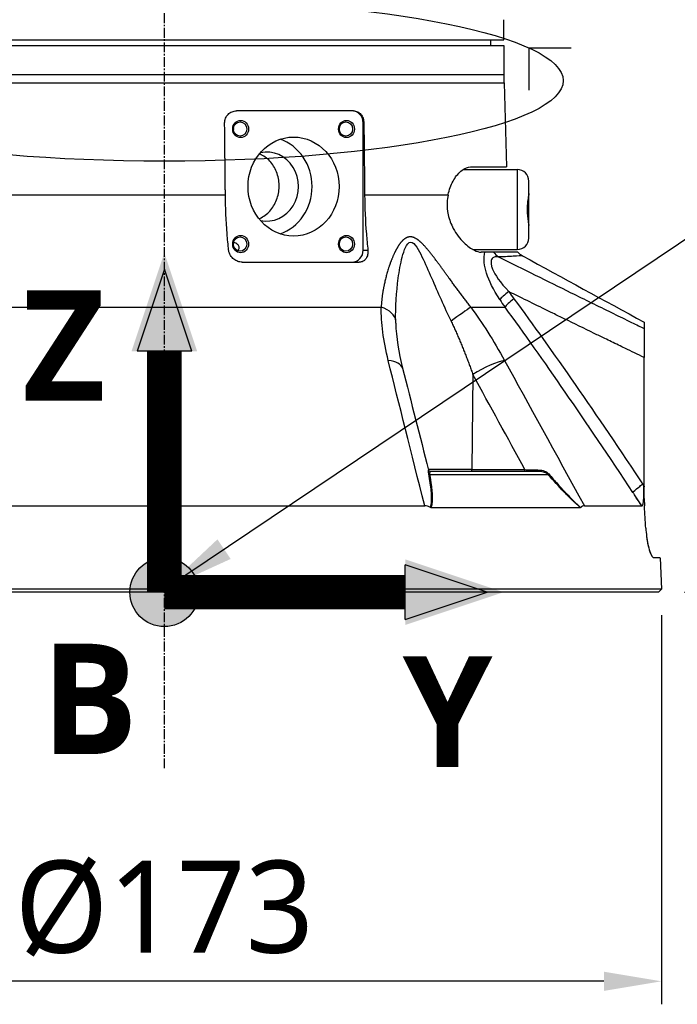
# Model space of a CAD drawing. Header units: millimetres. Extents: x 0 to 4378, y 0 to 2376.
# Tile 178 of 256: x 1620 to 1734, y 531 to 702. Entities that reach past the tile are written whole.
import ezdxf

# ---------------------------------------------------------------- set-up
doc = ezdxf.new("R2010")
doc.units = ezdxf.units.MM
doc.header["$LTSCALE"] = 0.2
doc.linetypes.add('CENTER2', pattern=[1.125, 0.75, -0.125, 0.125, -0.125])
for name, color, linetype in [('02_Center Line', 1, 'CENTER2'), ('07_Special Line2', 76, 'Continuous'), ('12_Before Rev.Num.', 5, 'Continuous'), ('13_After Rev.Num.', 6, 'Continuous')]:
    doc.layers.add(name, color=color, linetype=linetype)
doc.layers.add('14_Mark', color=7, linetype='Continuous', true_color=0xe03c31)
doc.styles.add('Rainbow-5.0 Style', font='malgunsl.ttf')
doc.dimstyles.new('Rainbow-5.0 Style', dxfattribs={"dimtxt": 4, "dimasz": 2.5, "dimexe": 1, "dimexo": 1, "dimgap": 1, "dimtad": 1, "dimdsep": 46, "dimtxsty": 'Rainbow-5.0 Style', "dimcen": 0, "dimclrd": 251, "dimclre": 251, "dimclrt": 7, "dimazin": 3, "dimtp": 0.1, "dimtm": 0.1000000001, "dimtfac": 0.61, "dimtmove": 0, "dimatfit": 3, "dimfxl": 1, "dimlwd": -1, "dimlwe": -1, "dimarcsym": 1})

# ---------------------------------------------------------------- blocks, each defined once
blk = doc.blocks.new('A$C87452269')
for p, q in [((58.99788131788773, 96.00000000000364), (58.99788131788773, 99.00000000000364)), ((-58.99788131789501, 96.00000000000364), (58.99788131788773, 96.00000000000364)), ((56.69526961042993, 96.00000000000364), (56.71272467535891, 95.00000000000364)), ((-59, 95.00000000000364), (59, 95.00000000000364)), ((59, 95.00000000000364), (59, 88.50000000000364)), ((-59, 90.00000000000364), (59, 90.00000000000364)), ((-59, 88.50000000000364), (59.09165072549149, 88.50000000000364)), ((59.09165072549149, 88.50000000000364), (59.47396518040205, 73.90000000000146)), ((32.90375791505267, 83.65000000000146), (12.5606006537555, 83.65000000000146)), ((34.57167871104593, 81.55000000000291), (34.68755357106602, 81.55000000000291)), ((34.57167871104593, 59.45000000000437), (34.57167871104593, 81.55000000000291)), ((53.24380277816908, 73.90000000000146), (59.47396518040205, 73.90000000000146)), ((51.91498121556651, 73.45000000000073), (61.35757160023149, 73.45000000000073)), ((61.35757160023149, 73.45000000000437), (61.35757160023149, 59.55000000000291)), ((63.35757160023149, 61.55000000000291), (63.35757160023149, 71.45000000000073)), ((10.60979995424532, 69.0139275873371), (-41.08654323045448, 69.0139275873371)), ((49.32365697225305, 69.0139275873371), (34.81907760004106, 69.0139275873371)), ((34.57167871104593, 59.45000000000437), (35.38734863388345, 59.45000000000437)), ((53.6364548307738, 59.55000000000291), (61.35757160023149, 59.55000000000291)), ((55.73105290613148, 59.10000000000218), (55.07557749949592, 59.10000000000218)), ((61.45412827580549, 59.10000000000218), (55.7311166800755, 59.10000000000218)), ((13.5314918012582, 57.35000000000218), (33.87464906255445, 57.35000000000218)), ((-37.69948853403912, 49.53608112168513), (37.69948853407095, 49.53608112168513)), ((53.26389373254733, 49.53608112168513), (59.22319716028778, 49.53608112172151)), ((58.77755296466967, 40.1819825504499), (58.77747274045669, 40.1821016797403)), ((83.42887954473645, 18.35216030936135), (83.42893088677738, 40.77397349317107)), ((53.65089358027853, 37.81226609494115), (53.4853566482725, 21.29312819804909)), ((70.72883824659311, 33.28157056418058), (70.72883824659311, 33.27211003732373)), ((71.02883824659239, 32.8443450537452), (71.02883824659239, 32.83492523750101)), ((73.72883824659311, 28.88293441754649), (73.72883824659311, 28.87500121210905)), ((73.82883824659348, 28.73533918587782), (73.82883824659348, 28.7274928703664)), ((74.0288382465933, 28.43996850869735), (74.0288382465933, 28.43230250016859)), ((74.32644903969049, 28.0000000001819), (74.32145529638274, 28.0000000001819)), ((53.48534690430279, 21.29214691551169), (45.90464387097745, 21.29214691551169)), ((46.21265962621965, 21.00000000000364), (65.2126522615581, 21.00000000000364)), ((53.48536429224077, 21.29410963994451), (62.68626785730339, 21.29214691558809)), ((46.11543369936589, 20.4641814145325), (66.68335319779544, 20.4641814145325)), ((80.82883824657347, 18.26935042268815), (80.82883824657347, 18.26957498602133)), ((81.22883824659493, 17.66451155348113), (81.22883824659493, 17.66458568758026)), ((81.47883824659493, 17.32792990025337), (81.47883824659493, 17.32799389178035)), ((81.47883824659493, 17.28461005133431), (81.47883824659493, 17.28475604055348)), ((83.14998852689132, 18.76201752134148), (83.35489165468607, 18.45290484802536)), ((83.42887409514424, 16.09905492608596), (83.35961085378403, 18.30291883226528)), ((83.42887409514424, 16.09905492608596), (83.42887954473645, 18.35216030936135)), ((82.99481480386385, 14.99650004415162), (81.73949372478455, 16.89132182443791)), ((83.42887463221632, 16.27118341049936), (83.46932631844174, 14.98415968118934)), ((-45.2628946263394, 14.99258666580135), (45.26289462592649, 14.99258666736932)), ((46.33548263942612, 14.6947861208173), (72.35160561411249, 14.6947861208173)), ((73.01517167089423, 14.99258666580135), (82.99519300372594, 14.99258666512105)), ((83.47016230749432, 14.88228261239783), (83.46353557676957, 14.98373622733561)), ((86.221094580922, 5.986806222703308), (86.41270871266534, 0.4996954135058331)), ((86.41270871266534, 0.4996954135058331), (-86.41270871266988, 0.4996954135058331)), ((86.41270871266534, 0.4996954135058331), (85.93015846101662, -3.637978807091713e-12)), ((85.93015846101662, -3.637978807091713e-12), (-85.93015846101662, -3.637978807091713e-12))]:
    blk.add_line(p, q)
for centre, start, end in [((61.35757160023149, 71.45000000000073), 0, 90), ((61.35757160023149, 61.55000000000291), 270, 0)]:
    blk.add_arc(centre, 2.000000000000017, start, end)
for centre, major_axis, ratio, start_param, end_param in [((32.63861851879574, 81.55000000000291), (3.035925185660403e-14, 2.100000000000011), 0.9205048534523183, 4.712388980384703, 6.283185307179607), ((10.91760458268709, 80.50000000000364), (-1.354385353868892e-14, 1.250000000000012), 0.9205048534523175, 4.494204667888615, 4.93057329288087), ((29.32770165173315, 80.50000000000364), (-1.459769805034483e-14, 1.250000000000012), 0.9205048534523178, 4.494204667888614, 4.930573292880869), ((17.77826634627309, 70.50000000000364), (-9.429956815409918e-14, 8.600000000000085), 0.9205048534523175, 3.442246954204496, 5.982531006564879), ((17.77826634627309, 70.50000000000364), (5.183353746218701e-14, -6.000000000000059), 0.9205048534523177, 6.085343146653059, 9.622620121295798), ((10.91760458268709, 60.50000000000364), (-1.299741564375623e-14, 1.250000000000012), 0.9205048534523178, 4.890301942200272, 4.930573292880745), ((29.32770165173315, 60.50000000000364), (-1.354385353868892e-14, 1.250000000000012), 0.9205048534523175, 4.494204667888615, 4.93057329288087), ((32.63861851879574, 59.45000000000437), (1.122543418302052e-14, -2.100000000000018), 0.9205048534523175, 0, 1.570796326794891), ((59.52340639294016, 60.85018029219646), (-0.03806951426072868, 2.999758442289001), 0.9340632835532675, 2.181850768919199, 2.597153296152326), ((60.68663713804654, 52.30560269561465), (-2.480235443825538, -1.687729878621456), 0.1308235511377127, 4.948035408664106, 5.895303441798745), ((98.752649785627, 66.20846790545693), (45.75208855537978, -9.383181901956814), 0.795986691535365, 3.813983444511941, 3.853066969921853), ((61.56010725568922, 51.07545045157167), (-2.411352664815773, -1.784762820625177), 0.1400622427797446, 4.942659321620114, 5.910605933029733), ((35.22015836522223, 46.97046557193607), (4.999473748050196, 0.07254131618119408), 0.5854112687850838, 0.01994080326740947, 1.04343100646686), ((49.76096085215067, 46.97046557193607), (4.053536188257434, 2.927258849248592), 0.01176237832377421, 0.5188713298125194, 1.542361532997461), ((58.24738666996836, 106.6960910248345), (169.1336206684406, -92.68933907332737), 0.222057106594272, 4.975886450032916, 4.981824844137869), ((36.56814741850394, 37.68138112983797), (4.844711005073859, 1.236440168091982), 0.4687791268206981, 6.283170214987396, 7.230215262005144), ((55.56365506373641, 37.68138154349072), (-4.385303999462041, -2.401896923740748), 0.2184332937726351, 3.64628564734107, 5.041230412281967), ((36.56814741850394, 37.68138112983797), (4.844711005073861, 1.236440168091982), 0.4687791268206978, 6.282298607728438, 6.28317021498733), ((46.21265962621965, 21.30000000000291), (-1.742876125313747e-14, -0.2999999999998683), 0.9999929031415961, 4.95973332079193, 6.283185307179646), ((46.24614998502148, 20.657017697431), (-0.2951491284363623, -0.05373073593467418), 0.660564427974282, 0.2582544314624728, 0.9958373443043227), ((53.3705811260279, 21.30000000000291), (4.397117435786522e-16, -0.3000000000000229), 0.3826834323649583, 0, 1.547888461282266), ((62.5715025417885, 21.30000000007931), (2.394575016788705e-13, -0.3000000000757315), 0.3826834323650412, 0, 1.544615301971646), ((65.21265227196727, 21.29999306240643), (3.0888442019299e-11, -0.2999930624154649), 0.003767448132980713, 8.653670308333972e-06, 1.323476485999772), ((66.87237018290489, 20.65701769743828), (-0.2236197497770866, -0.1999855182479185), 0.1344646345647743, 0.4552805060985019, 1.19286341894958), ((70.32023226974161, 35.69275240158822), (166.023475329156, -250.6170606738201), 0.002880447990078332, 4.783917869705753, 4.785571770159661), ((80.91902415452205, 25.69485954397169), (-1.774054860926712, 11.65337647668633), 0.1452992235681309, 4.003320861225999, 4.019878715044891), ((84.2223414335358, 18.43069115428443), (2.500948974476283, 1.656880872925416), 0.1278304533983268, 1.80796047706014, 1.837343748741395), ((-1075.350872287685, -700.4975617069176), (1234.455022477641, -656.3476469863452), 0.9653511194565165, 1.057223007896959, 1.058864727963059), ((1.662825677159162, -89.56889201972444), (11.91721721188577, -378.2196698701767), 0.2321113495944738, 1.843580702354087, 1.843591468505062), ((4.550487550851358, 149.4239640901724), (-79.84917252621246, 134.1595571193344), 0.1101017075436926, 3.086416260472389, 3.086718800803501)]:
    blk.add_ellipse(centre, major_axis=major_axis, ratio=ratio, start_param=start_param, end_param=end_param)
for centre, major_axis, ratio in [((13.26199135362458, 80.50000000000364), (1.674035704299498e-15, -1.500000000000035), 0.9205048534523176), ((13.16430857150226, 80.50000000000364), (-1.395029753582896e-15, 1.250000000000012), 0.9205048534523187), ((31.67208842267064, 80.50000000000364), (1.67403570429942e-15, -1.499999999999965), 0.9205048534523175), ((31.57440564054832, 80.50000000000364), (-1.395029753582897e-15, 1.250000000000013), 0.9205048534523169), ((22.46703988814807, 70.50000000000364), (-9.597804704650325e-15, 8.600000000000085), 0.9205048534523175), ((13.26199135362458, 60.50000000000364), (1.674035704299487e-15, -1.500000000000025), 0.9205048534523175), ((13.16430857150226, 60.50000000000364), (-1.395029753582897e-15, 1.250000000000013), 0.9205048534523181), ((31.67208842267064, 60.50000000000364), (1.67403570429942e-15, -1.499999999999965), 0.9205048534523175), ((31.57440564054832, 60.50000000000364), (-1.395029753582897e-15, 1.250000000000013), 0.9205048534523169)]:
    blk.add_ellipse(centre, major_axis=major_axis, ratio=ratio)
for points, knots in [([(58.99788131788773, 99.00000000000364), (58.99788131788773, 99.05596077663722), (58.99796531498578, 99.11269328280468), (58.99811344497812, 99.16549944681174), (58.9982615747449, 99.218305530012), (58.99847675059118, 99.26864172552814), (58.99870808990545, 99.31234000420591), (58.99893943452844, 99.35603928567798), (58.9991914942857, 99.39430562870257), (58.99940466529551, 99.42397035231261), (58.9996178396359, 99.45363553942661), (58.99979631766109, 99.47553683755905), (58.99989822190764, 99.48784235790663), (58.99996471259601, 99.49587148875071), (58.99999999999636, 99.49998670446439), (58.99999999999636, 99.49999996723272), (58.99999999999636, 99.49999998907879), (58.99999999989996, 99.49999999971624), (58.99999999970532, 99.49999999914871)], [0, 0, 0, 0, 0.107467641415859, 0.107467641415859, 0.107467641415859, 0.21493511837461, 0.21493511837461, 0.21493511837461, 0.322405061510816, 0.322405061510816, 0.322405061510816, 0.42987668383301, 0.42987668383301, 0.42987668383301, 0.499999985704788, 0.499999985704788, 0.499999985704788, 0.5001154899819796, 0.5001154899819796, 0.5001154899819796, 0.5001154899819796]), ([(10.47827592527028, 81.55000000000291), (10.47823321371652, 81.55407042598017), (10.47820248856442, 81.5581370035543), (10.47696663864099, 81.8251123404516), (10.52863879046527, 82.10510332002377), (10.74040995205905, 82.61881502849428), (10.90043252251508, 82.8525575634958), (11.27159112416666, 83.22484236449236), (11.50890471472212, 83.38660995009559), (12.0238148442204, 83.59843398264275), (12.30082403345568, 83.65000000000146), (12.5606006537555, 83.65000000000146)], [0.6379720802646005, 0.6379720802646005, 0.6379720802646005, 0.6379720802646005, 0.6391912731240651, 0.6391912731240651, 0.7180921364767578, 0.7180921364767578, 0.7969929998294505, 0.7969929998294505, 0.8776444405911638, 0.8776444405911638, 0.9572533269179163, 0.9572533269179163, 0.9572533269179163, 0.9572533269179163]), ([(32.90375791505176, 83.65000000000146), (33.12477241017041, 83.65000000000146), (33.35999300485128, 83.59843398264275), (33.79684892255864, 83.38660995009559), (33.99805322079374, 83.22484236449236), (34.31387749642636, 82.8525575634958), (34.45075636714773, 82.61881502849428), (34.63549348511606, 82.10510332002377), (34.68336713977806, 81.8251123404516), (34.68739609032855, 81.56219958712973), (34.687458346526, 81.5581370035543), (34.68751085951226, 81.55407042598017), (34.68755357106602, 81.55000000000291)], [-0.3180620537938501, -0.3180620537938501, -0.3180620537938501, -0.3180620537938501, -0.2384531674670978, -0.2384531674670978, -0.1578017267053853, -0.1578017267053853, -0.07890086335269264, -0.07890086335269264, 0, 0, 0, 0.001219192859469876, 0.001219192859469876, 0.001219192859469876, 0.001219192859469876]), ([(16.46400729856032, 64.89374065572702), (16.5098118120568, 64.91297833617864), (16.55535152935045, 64.93292776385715), (17.26617592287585, 65.25756701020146), (17.86801952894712, 65.71586585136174), (18.81732253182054, 66.77269957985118), (19.22882258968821, 67.4419705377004), (19.78574241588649, 68.90997008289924), (19.93166351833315, 69.70873635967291), (19.96679544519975, 71.21749487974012), (19.85496770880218, 72.02639020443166), (19.35677351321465, 73.51336660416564), (18.96995999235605, 74.19163350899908), (18.05621232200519, 75.2632486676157), (17.46807484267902, 75.72862914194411), (16.71084496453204, 76.0836567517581), (16.61155243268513, 76.12603867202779), (16.51101922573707, 76.16500114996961)], [1.11057433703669, 1.11057433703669, 1.11057433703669, 1.11057433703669, 1.125889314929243, 1.125889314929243, 1.351193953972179, 1.351193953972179, 1.576181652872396, 1.576181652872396, 1.801169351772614, 1.801169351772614, 2.029240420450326, 2.029240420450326, 2.257311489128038, 2.257311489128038, 2.485112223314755, 2.485112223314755, 2.518862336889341, 2.518862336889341, 2.518862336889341, 2.518862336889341]), ([(49.32365697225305, 69.0139275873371), (49.35010379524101, 69.13707195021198), (49.37839029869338, 69.25902800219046), (49.63051690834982, 70.25470446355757), (49.96306931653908, 71.03755899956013), (50.7319284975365, 72.35909815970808), (51.23694116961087, 72.95038489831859), (52.26148245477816, 73.71483853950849), (52.77922288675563, 73.89945831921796), (53.24380277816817, 73.90000000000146)], [-4.497581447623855, -4.497581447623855, -4.497581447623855, -4.497581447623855, -4.459504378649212, -4.459504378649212, -4.182134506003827, -4.182134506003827, -3.861141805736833, -3.861141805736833, -3.549738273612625, -3.549738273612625, -3.549738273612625, -3.549738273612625]), ([(11.17807098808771, 59.45000000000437), (11.07495611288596, 60.38664649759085), (10.98438570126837, 61.3435333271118), (10.72991160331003, 64.56057862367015), (10.63244013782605, 66.85569681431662), (10.60979995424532, 69.0139275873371)], [10.9010527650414, 10.9010527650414, 10.9010527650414, 10.9010527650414, 11.17175794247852, 11.17175794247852, 11.80432298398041, 11.80432298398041, 11.80432298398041, 11.80432298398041]), ([(34.81907760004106, 69.0139275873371), (34.84171778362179, 66.85569681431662), (34.93918924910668, 64.56057862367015), (35.1936633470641, 61.3435333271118), (35.2842337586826, 60.38664649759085), (35.38734863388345, 59.45000000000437)], [12.01122203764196, 12.01122203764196, 12.01122203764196, 12.01122203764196, 12.64378707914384, 12.64378707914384, 12.91449225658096, 12.91449225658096, 12.91449225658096, 12.91449225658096]), ([(49.32365697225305, 69.0139275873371), (49.23897549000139, 68.61669793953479), (49.18310130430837, 68.20321364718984), (49.12416466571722, 67.04709471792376), (49.18887330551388, 66.31463678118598), (49.53626394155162, 64.7385988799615), (49.85034171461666, 63.94050955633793), (50.74069017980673, 62.27107397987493), (51.38418572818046, 61.43557622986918), (52.67367566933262, 60.16070781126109), (53.30940870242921, 59.69763256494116), (54.3192653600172, 59.21085132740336), (54.71924167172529, 59.0999791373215), (55.07557749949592, 59.10000000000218)], [-3.945015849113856, -3.945015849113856, -3.945015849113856, -3.945015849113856, -3.812381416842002, -3.812381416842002, -3.585477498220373, -3.585477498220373, -3.313626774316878, -3.313626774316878, -2.951008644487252, -2.951008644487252, -2.619444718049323, -2.619444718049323, -2.379641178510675, -2.379641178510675, -2.379641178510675, -2.379641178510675]), ([(63.3575716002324, 69.2974070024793), (63.35777990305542, 69.18466142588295), (63.33468480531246, 69.0271064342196), (63.26182115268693, 68.5821663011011), (63.20690945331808, 68.275900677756), (63.12226401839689, 67.6456138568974), (63.09037201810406, 67.33809935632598), (63.06134968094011, 66.78765884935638), (63.05711890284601, 66.55331768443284), (63.06634963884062, 66.0549558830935), (63.08218269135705, 65.79474756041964), (63.14181514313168, 65.16395194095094), (63.19531963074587, 64.81378187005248), (63.28876560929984, 64.24924631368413), (63.32899055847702, 64.02713964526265), (63.35388732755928, 63.79963464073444), (63.35766524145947, 63.74748671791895), (63.3575716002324, 63.70259299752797)], [1.226866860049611, 1.226866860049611, 1.226866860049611, 1.226866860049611, 1.323507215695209, 1.323507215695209, 1.445860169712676, 1.445860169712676, 1.546240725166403, 1.546240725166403, 1.61872455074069, 1.61872455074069, 1.70080073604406, 1.70080073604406, 1.826043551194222, 1.826043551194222, 1.937058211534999, 1.937058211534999, 1.976178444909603, 1.976178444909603, 1.976178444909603, 1.976178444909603]), ([(12.69609717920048, 59.3581691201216), (12.70303882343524, 59.36203001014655), (12.70987113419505, 59.36597950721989), (12.78347164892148, 59.41016837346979), (12.83765517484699, 59.45773957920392), (12.93530116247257, 59.57656637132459), (12.96961234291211, 59.64914306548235), (13.01299305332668, 59.81832352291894), (13.01142375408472, 59.92294228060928), (12.94194550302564, 60.1790379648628), (12.84994786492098, 60.32041925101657), (12.54854072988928, 60.60101898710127), (12.3009897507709, 60.72074506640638), (12.05007315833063, 60.72121983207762)], [1.018316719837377, 1.018316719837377, 1.018316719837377, 1.018316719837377, 1.022016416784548, 1.022016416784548, 1.058827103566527, 1.058827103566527, 1.106670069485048, 1.106670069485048, 1.17095248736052, 1.17095248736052, 1.262058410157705, 1.262058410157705, 1.390166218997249, 1.390166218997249, 1.390166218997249, 1.390166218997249]), ([(40.21779140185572, 47.10135030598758), (40.17206216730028, 49.57898896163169), (40.3264571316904, 52.09386931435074), (40.84073780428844, 55.82628754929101), (41.05679069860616, 57.06824092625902), (41.51915879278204, 58.83909390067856), (41.69741498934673, 59.42105135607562), (42.15441046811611, 60.41320603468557), (42.45009118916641, 60.84085682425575), (43.18516658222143, 60.85548204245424), (43.55839742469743, 60.43496582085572), (44.20349555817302, 59.4585723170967), (44.4964164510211, 58.88973995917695), (45.36066876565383, 57.1154796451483), (45.89887805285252, 55.86755224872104), (47.53784725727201, 52.11809018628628), (48.65384611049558, 49.58603525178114), (49.84178917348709, 47.10135030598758)], [0, 0, 0, 0, 0.25, 0.25, 0.375, 0.375, 0.4375, 0.4375, 0.5, 0.5, 0.5625, 0.5625, 0.624999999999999, 0.624999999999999, 0.749999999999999, 0.749999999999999, 1, 1, 1, 1]), ([(13.5314918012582, 57.35000000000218), (13.52374749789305, 57.35000000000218), (13.51599961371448, 57.35004356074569), (13.48626698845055, 57.35037738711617), (13.46426322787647, 57.35097371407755), (13.40495247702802, 57.35351491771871), (13.36763375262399, 57.35610772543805), (13.19922927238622, 57.37224020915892), (13.06874609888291, 57.39686584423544), (12.6997008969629, 57.5001450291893), (12.46928816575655, 57.60654127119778), (12.01304492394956, 57.90671431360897), (11.79663847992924, 58.11079874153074), (11.43970710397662, 58.5906543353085), (11.30504062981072, 58.86751081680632), (11.20657459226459, 59.25501295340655), (11.18883751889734, 59.35220195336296), (11.17807098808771, 59.45000000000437)], [-0.3477683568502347, -0.3477683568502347, -0.3477683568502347, -0.3477683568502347, -0.345385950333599, -0.345385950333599, -0.3386296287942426, -0.3386296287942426, -0.3271859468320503, -0.3271859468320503, -0.2869691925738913, -0.2869691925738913, -0.2114242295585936, -0.2114242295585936, -0.1231599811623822, -0.1231599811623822, -0.03048172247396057, -0.03048172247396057, 0, 0, 0, 0]), ([(35.38734863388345, 59.45000000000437), (35.41185026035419, 59.22743887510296), (35.40730368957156, 59.00866226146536), (35.33701749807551, 58.55226776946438), (35.25955496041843, 58.32180396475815), (35.04760642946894, 57.94343648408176), (34.92126299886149, 57.78991974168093), (34.64927998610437, 57.56730469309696), (34.51202561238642, 57.48844260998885), (34.27965777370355, 57.40426230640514), (34.193264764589, 57.3819466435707), (34.0619427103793, 57.36118918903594), (34.01925898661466, 57.35637169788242), (33.95296248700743, 57.35185881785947), (33.92971609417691, 57.3508240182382), (33.89580436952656, 57.3501110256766), (33.88523803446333, 57.35000000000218), (33.87464906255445, 57.35000000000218)], [-0.683614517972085, -0.683614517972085, -0.683614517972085, -0.683614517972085, -0.6141634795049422, -0.6141634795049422, -0.5308238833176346, -0.5308238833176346, -0.457172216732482, -0.457172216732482, -0.3969813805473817, -0.3969813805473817, -0.3635708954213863, -0.3635708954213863, -0.3478023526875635, -0.3478023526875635, -0.3393635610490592, -0.3393635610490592, -0.3355565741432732, -0.3355565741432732, -0.3355565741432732, -0.3355565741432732]), ([(58.30714185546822, 50.86597543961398), (57.17154412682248, 52.5871569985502), (56.4387502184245, 54.12685932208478), (56.0204089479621, 55.42788766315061), (55.81123831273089, 56.07840183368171), (55.67390703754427, 56.62446165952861), (55.60569862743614, 57.31789116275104), (55.53749021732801, 58.01132066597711), (55.58795135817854, 58.64659572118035), (55.73105294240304, 59.10000000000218)], [0, 0, 0, 0, 0.5, 0.5, 0.5, 0.75, 0.75, 0.75, 1, 1, 1, 1]), ([(58.10472569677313, 58.26571478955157), (57.97981925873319, 58.29010919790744), (57.86517972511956, 58.30183761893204), (57.65820162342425, 58.30491157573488), (57.59058088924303, 58.30133267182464), (57.27600137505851, 58.23689834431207), (57.12659246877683, 58.15575161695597), (56.84951246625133, 57.80342198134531), (56.78167470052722, 57.55384216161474), (56.79417299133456, 57.09152009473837), (56.81742807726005, 56.92277821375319), (56.88223459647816, 56.65042508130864), (56.90882508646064, 56.55643208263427), (56.97220394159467, 56.36244968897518), (57.02567830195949, 56.22162113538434), (57.45597740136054, 55.16844764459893), (58.38229741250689, 53.81745578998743), (59.8928800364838, 52.22707185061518)], [0, 0, 0, 0, 0.0624999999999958, 0.0624999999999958, 0.124999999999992, 0.124999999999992, 0.249999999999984, 0.249999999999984, 0.374999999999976, 0.374999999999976, 0.437499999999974, 0.437499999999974, 0.468749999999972, 0.468749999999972, 0.499999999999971, 0.499999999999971, 1, 1, 1, 1]), ([(58.10472569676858, 58.2657147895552), (62.40498413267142, 56.13283995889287), (66.59834659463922, 54.06057669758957), (70.68311162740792, 52.05000818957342), (73.0623685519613, 50.87891046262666), (75.40478489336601, 49.72874357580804), (77.7100183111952, 48.59971959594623), (78.73617733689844, 48.09714222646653), (79.75496819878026, 47.59875376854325), (80.76636126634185, 47.10457249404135), (80.91984649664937, 47.02957739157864), (81.07317028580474, 46.95462506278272), (81.2263419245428, 46.8796348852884), (81.62809018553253, 46.68294590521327), (82.02851364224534, 46.4882059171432), (82.42782516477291, 46.29331563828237)], [0, 0, 0, 0, 0.5039546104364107, 0.5039546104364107, 0.5039546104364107, 0.7974935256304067, 0.7974935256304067, 0.7974935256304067, 0.9281603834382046, 0.9281603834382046, 0.9281603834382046, 0.9479898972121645, 0.9479898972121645, 0.9479898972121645, 1, 1, 1, 1]), ([(62.24514397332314, 58.47133172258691), (62.24426314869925, 58.47181501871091), (61.89677616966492, 58.44852699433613), (61.21213423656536, 58.40880540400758), (60.87763127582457, 58.38939819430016), (60.46421544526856, 58.36499954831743), (59.96754446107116, 58.33766815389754), (59.95625959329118, 58.33704715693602), (59.94492971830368, 58.33642466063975), (59.93355498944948, 58.33580074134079), (59.55226635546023, 58.31488654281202), (59.11543962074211, 58.28765212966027), (58.62933873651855, 58.27683426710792)], [0.5000316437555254, 0.5000316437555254, 0.5000316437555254, 0.5000316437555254, 0.7671377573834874, 0.7671377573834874, 0.7671377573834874, 0.8976406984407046, 0.8976406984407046, 0.8976406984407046, 0.9006058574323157, 0.9006058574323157, 0.9006058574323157, 1, 1, 1, 1]), ([(83.42889715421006, 40.77397225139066), (82.3116441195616, 41.31245749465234), (81.19410259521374, 41.85027716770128), (80.07700785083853, 42.38911604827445), (79.69816109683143, 42.57185557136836), (79.31936022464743, 42.75469749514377), (78.94060555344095, 42.93764105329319), (78.14692762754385, 43.32099807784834), (77.3534443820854, 43.7047909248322), (76.5601456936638, 44.08899539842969), (75.95572867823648, 44.3817221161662), (75.35141879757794, 44.6746877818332), (74.74721249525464, 44.96788342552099), (73.00848410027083, 45.81161443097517), (71.27060736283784, 46.65724520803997), (69.53349871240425, 47.504573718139), (68.87620061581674, 47.8251912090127), (68.219011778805, 48.14605059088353), (67.56192893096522, 48.46714410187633), (65.16827737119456, 49.6368382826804), (62.77602172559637, 50.80962300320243), (60.38498407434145, 51.98507995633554), (60.22095147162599, 52.0657199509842), (60.05692451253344, 52.14637260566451), (59.89294017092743, 52.22704226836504)], [0, 0, 0, 0, 0.1421652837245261, 0.1421652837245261, 0.1421652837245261, 0.190378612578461, 0.190378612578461, 0.190378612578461, 0.2914093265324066, 0.2914093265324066, 0.2914093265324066, 0.368384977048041, 0.368384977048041, 0.368384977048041, 0.5898983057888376, 0.5898983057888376, 0.5898983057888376, 0.673715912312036, 0.673715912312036, 0.673715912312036, 0.979050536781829, 0.979050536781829, 0.979050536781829, 0.9999974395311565, 0.9999974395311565, 0.9999974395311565, 0.9999974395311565]), ([(83.42889948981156, 46.9003127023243), (83.42889951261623, 46.90031268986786), (83.42889953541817, 46.90031165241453), (83.42889955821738, 46.90030959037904), (83.42890267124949, 46.90002804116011), (83.4289057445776, 46.88063340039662), (83.42890877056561, 46.84328919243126), (83.42891181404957, 46.80572905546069), (83.42891480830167, 46.75001255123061), (83.4289177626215, 46.67749663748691), (83.42891779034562, 46.6768161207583), (83.42891781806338, 46.67613412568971), (83.42891784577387, 46.67545065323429), (83.42892076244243, 46.60351259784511), (83.42892361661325, 46.50636677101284), (83.42892648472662, 46.41498937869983), (83.42892654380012, 46.41310733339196), (83.4289266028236, 46.41122817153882), (83.42892666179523, 46.40935213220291), (83.42892949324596, 46.31927699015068), (83.42893228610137, 46.20948323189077), (83.42893436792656, 45.82102949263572)], [0.4990871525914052, 0.4990871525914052, 0.4990871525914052, 0.4990871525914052, 0.5, 0.5, 0.5, 0.6246396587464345, 0.6246396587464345, 0.6246396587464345, 0.75, 0.75, 0.75, 0.7511764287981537, 0.7511764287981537, 0.7511764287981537, 0.875, 0.875, 0.875, 0.877550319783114, 0.877550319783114, 0.877550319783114, 1, 1, 1, 1]), ([(83.42893436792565, 45.8210294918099), (83.4289352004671, 45.66559109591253), (83.42893575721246, 45.41733119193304), (83.4289363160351, 44.77031784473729), (83.42893629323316, 44.36192014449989), (83.42893560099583, 43.4401844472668), (83.42893495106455, 42.93084888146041), (83.42893322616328, 41.87742706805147), (83.4289321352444, 41.32297162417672), (83.42889715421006, 40.77397225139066)], [-0.6621411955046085, -0.6621411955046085, -0.6621411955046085, -0.6621411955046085, -0.500004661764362, -0.500004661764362, -0.330185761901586, -0.330185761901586, -0.1648010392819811, -0.1648010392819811, -7.303728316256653e-06, -7.303728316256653e-06, -7.303728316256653e-06, -7.303728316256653e-06]), ([(45.96985338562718, 20.55527606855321), (45.93111392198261, 20.76284622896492), (45.91858481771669, 20.94457891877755), (45.91747518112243, 21.05230878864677), (45.91638779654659, 21.15787830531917), (45.92441206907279, 21.21696887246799), (45.92195599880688, 21.22605598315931)], [0, 0, 0, 0, 0.5, 0.5, 0.5, 0.9899732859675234, 0.9899732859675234, 0.9899732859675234, 0.9899732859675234]), ([(46.25602205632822, 14.71446385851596), (46.3670328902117, 15.03390638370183), (46.43287052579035, 15.40662396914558), (46.45518820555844, 15.83592443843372), (46.45904629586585, 15.91013824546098), (46.46135443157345, 15.98002058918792), (46.4628575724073, 16.04830002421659), (46.46570205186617, 16.17750910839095), (46.46510322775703, 16.30134020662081), (46.46227062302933, 16.43965088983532), (46.4579411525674, 16.65105067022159), (46.44734051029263, 16.88647978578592), (46.43063487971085, 17.144585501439), (46.42248074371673, 17.2705687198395), (46.41280494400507, 17.39791812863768), (46.40183668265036, 17.52655594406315), (46.32292087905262, 18.45209521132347), (46.17616813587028, 19.44982364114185), (45.96985338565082, 20.55527606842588)], [3.037985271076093e-06, 3.037985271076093e-06, 3.037985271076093e-06, 3.037985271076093e-06, 0.249999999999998, 0.249999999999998, 0.249999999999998, 0.2932173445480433, 0.2932173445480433, 0.2932173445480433, 0.374999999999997, 0.374999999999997, 0.374999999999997, 0.499999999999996, 0.499999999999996, 0.499999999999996, 0.5610133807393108, 0.5610133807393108, 0.5610133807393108, 1, 1, 1, 1]), ([(46.21265962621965, 21.00000000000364), (46.21163934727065, 21.00000000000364), (46.18730065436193, 20.99241500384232), (46.16970848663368, 20.96549974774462), (46.16091240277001, 20.95204211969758), (46.15302286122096, 20.93614381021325), (46.14626920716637, 20.92010515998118), (46.13951555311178, 20.90406650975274), (46.13688644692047, 20.89842185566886), (46.12978470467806, 20.87331246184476), (46.10137773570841, 20.77287488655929), (46.09574509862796, 20.6229585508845), (46.11543369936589, 20.4641814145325)], [0, 0, 0, 0, 0.250000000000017, 0.250000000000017, 0.250000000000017, 0.375000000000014, 0.375000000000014, 0.375000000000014, 0.500000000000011, 0.500000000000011, 0.500000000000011, 1, 1, 1, 1]), ([(62.68626823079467, 21.29214691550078), (62.80536151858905, 21.28878362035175), (62.96461826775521, 21.28388317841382), (63.37402608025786, 21.27254198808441), (63.65932846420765, 21.26535034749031), (64.45847859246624, 21.24449980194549), (64.89771297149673, 21.234067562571), (65.21374811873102, 21.22655100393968)], [0, 0, 0, 0, 0.249999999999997, 0.249999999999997, 0.499999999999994, 0.499999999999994, 0.9999999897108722, 0.9999999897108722, 0.9999999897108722, 0.9999999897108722]), ([(65.21374811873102, 21.22655100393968), (65.51414538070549, 21.21941077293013), (65.76293809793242, 21.17579341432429), (66.07475576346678, 21.05349668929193), (66.38657342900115, 20.93119996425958), (66.63301649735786, 20.76373177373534), (66.81484775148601, 20.55527606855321)], [0, 0, 0, 0, 0.5, 0.5, 0.5, 1, 1, 1, 1]), ([(66.81484775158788, 20.5552760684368), (67.36543423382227, 19.9240683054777), (67.89389006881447, 19.32734981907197), (68.40095011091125, 18.76592805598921), (68.65448013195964, 18.48521717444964), (68.90265294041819, 18.2133499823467), (69.14539227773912, 17.95041336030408), (69.27018949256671, 17.81523231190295), (69.40409780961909, 17.67101108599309), (69.53749700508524, 17.52790569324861), (69.66356860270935, 17.39266105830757), (69.78930533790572, 17.25830189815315), (69.9063374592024, 17.13345860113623), (70.3002842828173, 16.71321824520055), (70.61139895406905, 16.3839853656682), (70.94811710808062, 16.04769096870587), (71.02315048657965, 15.97275201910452), (71.0994452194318, 15.89734363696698), (71.17826424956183, 15.82054901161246), (71.61078984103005, 15.39913249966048), (72.02120268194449, 15.03152935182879), (72.4016308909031, 14.71445221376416)], [0, 0, 0, 0, 0.25, 0.25, 0.25, 0.375, 0.375, 0.375, 0.4392650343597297, 0.4392650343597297, 0.4392650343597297, 0.5, 0.5, 0.5, 0.7044425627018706, 0.7044425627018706, 0.7044425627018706, 0.75, 0.75, 0.75, 0.9999999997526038, 0.9999999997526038, 0.9999999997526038, 0.9999999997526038]), ([(46.11543369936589, 20.4641814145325), (46.23259495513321, 19.82353769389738), (46.32705237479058, 19.2194293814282), (46.39930343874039, 18.65178264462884), (46.43542897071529, 18.36795927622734), (46.46600435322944, 18.09325299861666), (46.49110771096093, 17.82767472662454), (46.50292147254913, 17.70269230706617), (46.51352283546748, 17.57972223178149), (46.52292281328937, 17.45879453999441), (46.5235099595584, 17.4512410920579), (46.52409241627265, 17.44369524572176), (46.52467013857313, 17.43615704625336), (46.53449696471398, 17.30793527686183), (46.54166249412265, 17.20462982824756), (46.55008769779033, 17.0583461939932), (46.57418899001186, 16.63988454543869), (46.57952452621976, 16.2937722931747), (46.56727959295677, 15.99477392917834), (46.56240244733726, 15.87568315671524), (46.55534206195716, 15.76369021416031), (46.54520370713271, 15.65758128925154), (46.52740746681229, 15.47132425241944), (46.50849661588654, 15.33400732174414), (46.47545454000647, 15.17646198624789), (46.44241250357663, 15.01891683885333), (46.39587694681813, 14.85835618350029), (46.33548351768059, 14.6947879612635)], [0, 0, 0, 0, 0.250000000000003, 0.250000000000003, 0.250000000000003, 0.375000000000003, 0.375000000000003, 0.375000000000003, 0.4338256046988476, 0.4338256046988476, 0.4338256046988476, 0.437500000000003, 0.437500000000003, 0.437500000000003, 0.500000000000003, 0.500000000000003, 0.500000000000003, 0.6787886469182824, 0.6787886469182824, 0.6787886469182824, 0.750000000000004, 0.750000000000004, 0.750000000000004, 0.875000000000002, 0.875000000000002, 0.875000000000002, 0.9999998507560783, 0.9999998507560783, 0.9999998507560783, 0.9999998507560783]), ([(72.35160624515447, 14.6947879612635), (72.14224867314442, 14.86461316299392), (71.92717301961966, 15.0475766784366), (71.70656828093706, 15.24372731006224), (71.59626578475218, 15.34180273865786), (71.48458413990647, 15.4431785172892), (71.37152156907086, 15.54783719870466), (71.25845899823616, 15.65249588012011), (71.11526642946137, 15.78809136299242), (71.02817569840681, 15.871638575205), (70.98705311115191, 15.91108798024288), (70.94472987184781, 15.95194654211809), (70.90120410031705, 15.99418742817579), (70.7603693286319, 16.13086474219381), (70.60700834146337, 16.28249907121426), (70.4412241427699, 16.44884986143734), (70.2242034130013, 16.66661229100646), (69.96003807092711, 16.93654669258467), (69.72647083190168, 17.17831982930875), (69.63722927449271, 17.27069670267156), (69.54727331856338, 17.36425685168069), (69.4566221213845, 17.45893192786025), (68.59824685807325, 18.35540926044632), (67.67234455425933, 19.35759727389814), (66.68335319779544, 20.4641814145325)], [1.43745142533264e-07, 1.43745142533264e-07, 1.43745142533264e-07, 1.43745142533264e-07, 0.125, 0.125, 0.125, 0.1875, 0.1875, 0.1875, 0.25, 0.25, 0.25, 0.2795113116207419, 0.2795113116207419, 0.2795113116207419, 0.375, 0.375, 0.375, 0.5, 0.5, 0.5, 0.547760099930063, 0.547760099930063, 0.547760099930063, 1, 1, 1, 1]), ([(81.4660235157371, 17.30555111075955), (81.55913361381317, 17.47946423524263), (81.93651840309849, 17.8422803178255), (82.47976081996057, 18.26542841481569), (82.68970998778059, 18.4289642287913), (82.91902342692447, 18.59840033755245), (83.14998853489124, 18.76201752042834)], [0, 0, 0, 0, 0.7212539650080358, 0.7212539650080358, 0.7212539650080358, 1, 1, 1, 1]), ([(82.99481480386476, 14.99650004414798), (83.03341142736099, 14.99902532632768), (83.07255727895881, 15.02425734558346), (83.15073417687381, 15.13970801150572), (83.18813624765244, 15.24203322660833), (83.26362592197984, 15.54244880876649), (83.29466197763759, 15.76817941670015), (83.34039835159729, 16.26419663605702), (83.3546030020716, 16.53538241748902), (83.37654186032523, 17.29998971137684), (83.37248171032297, 17.81427147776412), (83.35926522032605, 18.30267249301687)], [1.055933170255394, 1.055933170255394, 1.055933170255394, 1.055933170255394, 1.099932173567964, 1.099932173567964, 1.15301570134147, 1.15301570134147, 1.23739034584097, 1.23739034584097, 1.321764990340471, 1.321764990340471, 1.465056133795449, 1.465056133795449, 1.465056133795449, 1.465056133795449]), ([(46.25601800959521, 14.7144522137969), (46.101279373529, 14.80262277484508), (45.94002889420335, 14.87243925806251), (45.60572832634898, 14.96783758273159), (45.43496014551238, 14.99258699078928), (45.2628946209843, 14.99258697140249)], [-0.1212578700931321, -0.1212578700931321, -0.1212578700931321, -0.1212578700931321, -0.06073354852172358, -0.06073354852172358, -1.219072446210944e-08, -1.219072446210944e-08, -1.219072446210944e-08, -1.219072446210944e-08]), ([(46.3354825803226, 14.69478929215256), (46.32127201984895, 14.69479823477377), (46.30696099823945, 14.69628820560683), (46.28023828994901, 14.70289961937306), (46.26778659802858, 14.70768959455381), (46.25601800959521, 14.7144522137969)], [-0.009677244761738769, -0.009677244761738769, -0.009677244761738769, -0.009677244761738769, -0.004619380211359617, -0.004619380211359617, -3.186487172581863e-06, -3.186487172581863e-06, -3.186487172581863e-06, -3.186487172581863e-06]), ([(72.4016308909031, 14.71445221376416), (72.39438227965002, 14.70769032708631), (72.38662248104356, 14.70290065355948), (72.36980494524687, 14.69628849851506), (72.36070678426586, 14.69479823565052), (72.3516055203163, 14.69478929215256)], [-0.009683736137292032, -0.009683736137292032, -0.009683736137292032, -0.009683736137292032, -0.005063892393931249, -0.005063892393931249, -9.827162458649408e-07, -9.827162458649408e-07, -9.827162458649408e-07, -9.827162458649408e-07]), ([(73.0151716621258, 14.99258697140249), (72.90875300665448, 14.99258699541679), (72.80330061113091, 14.96795180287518), (72.59672711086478, 14.87276167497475), (72.49704565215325, 14.80282850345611), (72.4016308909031, 14.71445221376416)], [-0.1213984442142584, -0.1213984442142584, -0.1213984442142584, -0.1213984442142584, -0.06074723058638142, -0.06074723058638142, -2.43663601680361e-05, -2.43663601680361e-05, -2.43663601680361e-05, -2.43663601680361e-05]), ([(83.70249191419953, 11.14143712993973), (83.7320149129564, 10.64082594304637), (83.77778554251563, 10.14889724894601), (83.92319644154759, 9.002407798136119), (84.03744809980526, 8.381281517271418), (84.31159741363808, 7.252236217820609), (84.46757325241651, 6.808089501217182), (84.84771839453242, 6.027604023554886), (85.0098582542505, 6.029114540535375), (85.217750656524, 6.021853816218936), (85.35369229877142, 6.017105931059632), (85.7546860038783, 6.003100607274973), (85.95602253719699, 5.996068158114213), (86.13171835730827, 5.989930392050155), (86.17003615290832, 5.98859159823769), (86.21188310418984, 5.987129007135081), (86.22109456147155, 5.986806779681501), (86.221094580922, 5.986806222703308)], [1.000000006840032e-06, 1.000000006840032e-06, 1.000000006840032e-06, 1.000000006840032e-06, 0.151148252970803, 0.151148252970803, 0.3715932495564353, 0.3715932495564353, 0.6264728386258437, 0.6264728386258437, 1.04556403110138, 1.04556403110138, 2.146952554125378, 2.146952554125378, 4.688352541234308, 4.688352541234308, 5.791914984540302, 5.791914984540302, 6.659673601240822, 6.659673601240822, 6.659673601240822, 6.659673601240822]), ([(83.86092887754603, 9.499999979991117), (83.86242898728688, 9.48898964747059), (83.86393670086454, 9.477993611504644), (83.95793802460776, 8.796747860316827), (84.07709011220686, 8.189323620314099), (84.33732873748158, 7.185828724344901), (84.47751604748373, 6.785695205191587), (84.85205347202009, 6.022133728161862), (85.01404857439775, 6.028968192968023), (85.22101472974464, 6.02173981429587), (85.3524418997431, 6.017149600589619), (85.73697466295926, 6.003719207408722), (85.93294576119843, 5.996874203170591), (86.11544899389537, 5.990498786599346), (86.15792601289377, 5.989014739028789), (86.20907165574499, 5.987227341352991), (86.22108128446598, 5.986807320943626), (86.22109456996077, 5.98680622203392)], [-1.654847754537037, -1.654847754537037, -1.654847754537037, -1.654847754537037, -1.653740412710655, -1.653740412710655, -1.586153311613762, -1.586153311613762, -1.520058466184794, -1.520058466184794, -1.405944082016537, -1.405944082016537, -1.138062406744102, -1.138062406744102, -0.5305184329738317, -0.5305184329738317, -0.2489680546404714, -0.2489680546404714, -1.000000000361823e-06, -1.000000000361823e-06, -1.000000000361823e-06, -1.000000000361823e-06])]:
    blk.add_open_spline(points, degree=3, knots=knots)
for points, weights, degree in [([(10.60979995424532, 69.0139275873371), (10.5438563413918, 75.30016347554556), (10.47827592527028, 81.55000000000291)], [1.000000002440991, 1.000004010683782, 1], 2), ([(34.68755357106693, 81.55000000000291), (34.75313398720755, 75.30016347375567), (34.81907760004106, 69.0139275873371)], [1, 1.000004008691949, 1.000000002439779], 2), ([(49.84178918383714, 47.10135031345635), (51.27860390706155, 44.09612891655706), (52.5243738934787, 40.97693428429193), (53.65089358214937, 37.81226628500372)], [1.00000000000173, 1.00000000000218, 1.00000000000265, 1.00000000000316], 3)]:
    blk.add_rational_spline(points, weights, degree=degree)
blk.add_rational_spline([(53.26389372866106, 49.53608111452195), (51.5614911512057, 51.74708448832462), (49.9399456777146, 53.9954054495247), (47.50567059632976, 57.32826061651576), (46.69831809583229, 58.4375294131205), (45.3792759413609, 60.01464969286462), (44.92881823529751, 60.52027845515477), (43.92245520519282, 61.38818379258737), (43.33285683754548, 61.76197598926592), (42.13840317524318, 61.74897579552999), (41.64117573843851, 61.36884176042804), (40.8563334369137, 60.48692648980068), (40.54055957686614, 59.96963097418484), (39.70475215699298, 58.3955394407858), (39.28815720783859, 57.29158088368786), (38.2367176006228, 53.97387578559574), (37.81644971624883, 51.74075917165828), (37.69948854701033, 49.53608111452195)], [0.999999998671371, 0.999999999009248, 0.999999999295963, 0.999999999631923, 0.999999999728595, 0.999999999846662, 0.999999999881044, 0.999999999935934, 0.999999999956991, 0.999999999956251, 0.9999999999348, 0.999999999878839, 0.999999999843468, 0.999999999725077, 0.999999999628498, 0.999999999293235, 0.999999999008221, 0.999999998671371], degree=3, knots=[0, 0, 0, 0, 0.25, 0.25, 0.375, 0.375, 0.4375, 0.4375, 0.5, 0.5, 0.5625, 0.5625, 0.625, 0.625, 0.75, 0.75, 1, 1, 1, 1])
for points in [[(12.05007315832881, 60.72121983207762), (12.04398307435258, 60.72122408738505), (12.03790945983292, 60.72122687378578), (12.03185243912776, 60.72122821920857)], [(58.62933873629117, 58.27683426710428), (58.45507286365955, 58.27413212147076), (58.28005991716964, 58.27015230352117), (58.10472634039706, 58.26571596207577)], [(61.45412828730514, 59.10000000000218), (61.67874536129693, 58.84903337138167), (61.94994944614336, 58.63349145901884), (62.24514397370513, 58.47133172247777)], [(62.24513985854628, 58.47132418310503), (69.30639289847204, 54.61432043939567), (76.3676459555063, 50.75731668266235), (83.42889948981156, 46.9003127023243)], [(59.89288013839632, 52.22707170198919), (60.17598508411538, 51.81103348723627), (60.46735860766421, 51.4008878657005), (60.76635869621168, 50.99691960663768)], [(60.76635869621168, 50.99691960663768), (67.43069615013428, 41.99297311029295), (74.98114200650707, 31.10324933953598), (83.42887954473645, 18.35216030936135)], [(38.92745938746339, 40.24699709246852), (38.05385283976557, 43.73478278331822), (37.67573479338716, 46.83114412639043), (37.69948852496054, 49.53608112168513)], [(53.26389373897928, 49.53608112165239), (55.25907321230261, 46.83490930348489), (57.22525846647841, 43.73854796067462), (59.14852172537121, 40.24699709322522)], [(81.4660235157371, 17.30555111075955), (73.1951703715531, 29.82920116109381), (65.79056975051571, 40.57221193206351), (59.22319716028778, 49.53608112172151)], [(40.2251522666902, 46.76834379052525), (40.22229261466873, 46.8794987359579), (40.2198373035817, 46.99050205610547), (40.21779140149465, 47.10135031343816)], [(40.22529924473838, 46.76264437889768), (40.22525013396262, 46.76454422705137), (40.2252011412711, 46.76644403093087), (40.2251522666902, 46.76834379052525)], [(40.22529924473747, 46.76264437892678), (40.28876316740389, 44.30754538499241), (40.72338110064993, 41.61974756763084), (41.41286740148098, 38.91778708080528)], [(45.26289459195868, 14.9925867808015), (42.93095462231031, 24.27621699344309), (40.81921554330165, 32.69435376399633), (38.92745938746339, 40.24699709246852)], [(59.14852169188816, 40.24699708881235), (63.3060781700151, 32.69924206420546), (67.9281950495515, 24.28110529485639), (73.01517161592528, 14.99258678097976)], [(41.41288729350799, 38.91568393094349), (42.91719869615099, 33.02138506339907), (44.41989249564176, 27.12451567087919), (45.92149831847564, 21.22593988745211)], [(62.68626823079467, 21.29214691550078), (59.67729464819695, 26.80063975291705), (56.66592128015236, 32.30761972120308), (53.65089358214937, 37.81226628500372)], [(65.2126522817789, 21.00000000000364), (65.73516919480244, 21.00000000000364), (66.3287765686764, 20.84363022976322), (66.68335319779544, 20.4641814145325)], [(83.70249191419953, 11.14143712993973), (83.62885267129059, 12.39011211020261), (83.55147792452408, 13.63724583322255), (83.47016244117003, 14.88228262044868)]]:
    blk.add_open_spline(points, degree=3)
at = {"layer": '02_Center Line', "ltscale": 11.28827476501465}
blk.add_line((0, -30.6194956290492), (0, 259.852712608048), dxfattribs=at)
blk = doc.blocks.new('*D144')
at = {"color": 251, "linetype": 'ByBlock', "transparency": 16777216}
for p, q in [((1649.046442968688, 771.4572086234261), (1818.695553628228, 771.4572086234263)), ((1814.695553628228, 612.2572086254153), (1814.695553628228, 761.4572086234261)), ((1735.476601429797, 602.2572086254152), (1818.695553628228, 602.2572086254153))]:
    blk.add_line(p, q, dxfattribs=at)
at = {"color": 251, "transparency": 16777216}
for points in [[(1813.028886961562, 761.4572086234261), (1816.362220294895, 761.4572086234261), (1814.695553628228, 771.4572086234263)], [(1813.028886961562, 612.2572086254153), (1816.362220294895, 612.2572086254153), (1814.695553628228, 602.2572086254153)]]:
    blk.add_solid(points, dxfattribs=at)
at = {"layer": 'Defpoints', "color": 0, "transparency": 16777216}
for p in [(1645.046442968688, 771.4572086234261), (1814.695553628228, 771.4572086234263), (1731.476601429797, 602.2572086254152)]:
    blk.add_point(p, dxfattribs=at)
at = {"color": 7, "transparency": 16777216, "insert": (1802.380121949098, 686.85720862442), "char_height": 16, "attachment_point": 5, "rotation": 90, "style": 'Rainbow-5.0 Style'}
blk.add_mtext('169.2', dxfattribs=at)
blk = doc.blocks.new('*D150')
at = {"color": 251, "linetype": 'ByBlock', "transparency": 16777216}
for p, q in [((1558.616284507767, 598.2572086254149), (1558.616284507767, 530.6151441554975)), ((1731.476601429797, 598.2572086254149), (1731.476601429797, 530.6151441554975)), ((1721.476601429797, 534.6151441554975), (1568.616284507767, 534.6151441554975))]:
    blk.add_line(p, q, dxfattribs=at)
at = {"color": 251, "transparency": 16777216}
for points in [[(1568.616284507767, 536.2818108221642), (1568.616284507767, 532.9484774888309), (1558.616284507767, 534.6151441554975)], [(1721.476601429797, 536.2818108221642), (1721.476601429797, 532.9484774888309), (1731.476601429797, 534.6151441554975)]]:
    blk.add_solid(points, dxfattribs=at)
at = {"layer": 'Defpoints', "color": 0, "transparency": 16777216}
for p in [(1558.616284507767, 602.2572086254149), (1731.476601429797, 602.2572086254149), (1558.616284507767, 534.6151441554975)]:
    blk.add_point(p, dxfattribs=at)
at = {"color": 7, "transparency": 16777216, "insert": (1645.046442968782, 547.2351305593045), "char_height": 16, "attachment_point": 5, "style": 'Rainbow-5.0 Style'}
blk.add_mtext('%%C173', dxfattribs=at)
blk = doc.blocks.new('Blk$L1P0-3O23B')
for p, q in [((63.34752289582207, 5.697373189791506), (63.34752289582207, -1.67419825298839)), ((63.34752289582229, 5.697373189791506), (70.71909433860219, 5.697373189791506))]:
    blk.add_line(p, q)
blk.add_ellipse((0, 0), major_axis=(69.3453921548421, 0), ratio=0.2019539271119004)
blk = doc.blocks.new('A$Cc30e0e7f')
at = {"layer": '07_Special Line2'}
blk.add_hatch(color=256, dxfattribs=at).paths.add_polyline_path([(49.15599999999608, -1.818989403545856e-12), (34.89999999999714, 4.751999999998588), (34.89999999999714, -4.752000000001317)])
at = {"layer": '12_Before Rev.Num.'}
blk.add_hatch(color=256, dxfattribs=at).paths.add_polyline_path([(0, 49.15599999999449), (-4.751999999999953, 34.89999999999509), (4.751999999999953, 34.89999999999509)])
at = {"layer": '14_Mark'}
h = blk.add_hatch(color=256, dxfattribs=at)
h.dxf.hatch_style = 1
h.paths.add_polyline_path([(5.000000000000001, -5.551115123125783e-17, 1), (-5, 0, 1)])
at = {"layer": '07_Special Line2'}
for p, q in [((34.90000000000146, -3.960000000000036), (34.90000000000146, 3.960000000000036)), ((46.78000000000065, 0), (34.90000000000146, 3.960000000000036)), ((34.90000000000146, -3.960000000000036), (46.78000000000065, 0))]:
    blk.add_line(p, q, dxfattribs=at)
at = {"layer": '07_Special Line2', "const_width": 5}
blk.add_lwpolyline([(34.90000000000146, 0), (0, 0)], dxfattribs=at)
at = {"layer": '12_Before Rev.Num.'}
for p, q in [((0, 46.78000000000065), (-3.960000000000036, 34.90000000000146)), ((3.960000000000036, 34.90000000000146), (0, 46.78000000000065)), ((3.960000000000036, 34.90000000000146), (-3.960000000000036, 34.90000000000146))]:
    blk.add_line(p, q, dxfattribs=at)
at = {"layer": '12_Before Rev.Num.', "const_width": 5}
blk.add_lwpolyline([(0, 34.90000000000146), (0, 0)], dxfattribs=at)
at = {"layer": '14_Mark'}
blk.add_circle((0, 0), 5, dxfattribs=at)
at = {"layer": '07_Special Line2', "insert": (34.52853906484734, -17.3082838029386), "char_height": 16, "attachment_point": 4, "style": 'Rainbow-5.0 Style'}
blk.add_mtext('{\\fMalgun Gothic Semilight|b1|i0|c129|p50;Y}', dxfattribs=at)
at = {"layer": '12_Before Rev.Num.', "insert": (-20.58703039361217, 35.72515308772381), "char_height": 16, "attachment_point": 4, "style": 'Rainbow-5.0 Style'}
blk.add_mtext('{\\fMalgun Gothic Semilight|b1|i0|c129|p50;Z}', dxfattribs=at)
at = {"layer": '14_Mark', "insert": (-17.83934256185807, -15.45933747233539), "char_height": 16, "attachment_point": 4, "style": 'Rainbow-5.0 Style'}
blk.add_mtext('{\\fMalgun Gothic Semilight|b1|i0|c129|p50;B}', dxfattribs=at)

msp = doc.modelspace()

# ---------------------------------------------------------------- block references
msp.add_blockref('A$C87452269', (1645.046442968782, 602.2572086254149))
at = {"xscale": 1.2, "yscale": 1.2, "zscale": 1.2}
msp.add_blockref('A$Cc30e0e7f', (1645.046442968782, 602.2572086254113), dxfattribs=at)
at = {"layer": '13_After Rev.Num.'}
msp.add_blockref('Blk$L1P0-3O23B', (1645.046442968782, 691.1608961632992), dxfattribs=at)

# ---------------------------------------------------------------- dimensions: what is measured, and where the dimension line sits
dim = msp.add_linear_dim(base=(1814.695553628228, 771.4572086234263), p1=(1731.476601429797, 602.2572086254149), p2=(1645.046442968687, 771.4572086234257), angle=90, dimstyle='Rainbow-5.0 Style', override={"dimscale": 4})
dim.commit()
dim.dimension.update_dxf_attribs({"geometry": '*D144', "text_midpoint": (1802.380121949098, 686.85720862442)})
dim = msp.add_linear_dim(base=(1558.616284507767, 534.6151441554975), p1=(1731.476601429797, 602.2572086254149), p2=(1558.616284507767, 602.2572086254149), text='%%C173', dimstyle='Rainbow-5.0 Style', override={"dimscale": 4, "dimtol": 0, "dimlim": 0, "dimtp": 0.1, "dimtm": 0.1000000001, "dimtfac": 0.61, "dimtdec": 2, "dimtolj": 0, "dimtzin": 8})
dim.commit()
dim.dimension.update_dxf_attribs({"geometry": '*D150', "text_midpoint": (1645.046442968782, 547.2351305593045)})

# ---------------------------------------------------------------- leaders
at = {"annotation_type": 0, "has_hookline": 1, "hookline_direction": 0, "text_width": 41.91978246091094}
msp.add_leader([(1645.046442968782, 602.7569040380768), (1851.058915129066, 741.1663624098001), (1863.558915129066, 741.1663624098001)], dimstyle='Rainbow-5.0 Style', override={"dimscale": 5, "dimgap": 1, "dimtad": 1}, dxfattribs=at)

doc.saveas('drawing.dxf')
